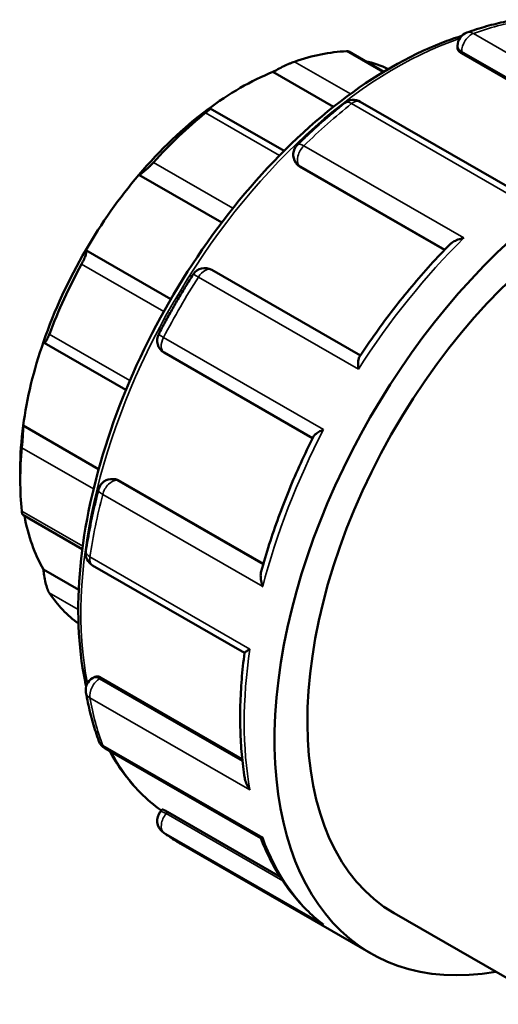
# Model space of a CAD drawing. Header units: millimetres. Extents: x 0 to 905, y -402 to 702.
# Tile 8 of 9: x 767 to 808, y 615 to 700. Entities that reach past the tile are written whole.
import ezdxf

# ---------------------------------------------------------------- set-up
doc = ezdxf.new("R2010")
doc.units = ezdxf.units.MM
doc.layers.add('Visible (ANSI)', color=7, linetype='Continuous', lineweight=50)
doc.layers.add('Visible Narrow (ANSI)', color=7, linetype='Continuous', lineweight=35)

msp = doc.modelspace()

# ---------------------------------------------------------------- linework, layer by layer
at = {"layer": 'Visible (ANSI)'}
for p, q in [((804.554, 697.456), (804.554, 697.664)), ((798.193, 695.423), (795.175, 697.161)), ((804.905, 697.014), (817.054, 690.017)), ((788.642, 695.407), (793.86, 692.402)), ((789.594, 688.597), (783.234, 692.26)), ((809.259, 685.303), (796.17, 692.84)), ((790.683, 687.482), (790.609, 687.587)), ((790.927, 687.263), (803.424, 680.066)), ((777.087, 686.538), (784.225, 682.428)), ((772.511, 680.058), (779.842, 675.837)), ((796.175, 670.979), (783.373, 678.352)), ((768.912, 672.073), (775.97, 668.008)), ((779.262, 671.226), (792.062, 663.855)), ((767.118, 664.932), (773.621, 661.188)), ((766.863, 661.201), (766.863, 660.223)), ((774.879, 660.334), (775.007, 660.322)), ((775.315, 660.222), (787.813, 653.025)), ((767.073, 657.238), (772.209, 654.279)), ((768.866, 652.549), (771.901, 650.802)), ((773.104, 652.884), (786.191, 645.348)), ((773.104, 643.191), (773.285, 643.295)), ((773.843, 643.213), (785.998, 636.214)), ((774.171, 637.125), (787.595, 629.394)), ((778.926, 631.653), (779.096, 631.865)), ((779.558, 631.657), (789.254, 626.073)), ((780.701, 628.899), (797.106, 619.452)), ((799.102, 622.919), (812.712, 615.081))]:
    msp.add_line(p, q, dxfattribs=at)
for centre, start, end in [((805.754, 697.664), 109.67296, 180), ((795.571, 691.801), 60.06401, 128.45674), ((791.592, 688.276), 134.4471, 215.02709), ((782.774, 677.312), 60.06401, 147.50743), ((779.861, 672.266), 152.49201, 240.06401), ((774.77, 659.139), 84.76275, 165.53449), ((773.703, 653.924), 171.50882, 240.06401), ((773.703, 642.151), 119.93599, 190.22031), ((774.77, 638.164), 200.15436, 240.06401), ((779.861, 630.901), 141.19183, 232.45396)]:
    msp.add_arc(centre, 1.2, start, end, dxfattribs=at)
for centre, major_axis, start_param, end_param in [((786.662, 671.625), (13.973, 24.264), 0.349739, 0.588871), ((785.813, 672.114), (13.374, 23.224), 0.044004, 0.177783), ((785.813, 672.114), (-13.374, -23.224), 3.775244, 4.074871), ((817.067, 654.116), (19.961, 34.663), 5.832158, 9.875805), ((785.813, 672.114), (-13.374, -23.224), 4.074871, 4.403562), ((786.662, 671.625), (13.973, 24.264), 0.978058, 1.21719), ((817.067, 654.116), (17.965, 31.197), 0.021972, 3.141593), ((785.813, 672.114), (-13.374, -23.224), 4.403562, 4.703189), ((785.813, 672.114), (-13.374, -23.224), 4.703189, 5.031881), ((786.662, 671.625), (13.973, 24.264), 1.606376, 1.845508), ((785.813, 672.114), (-13.374, -23.224), 5.031881, 5.331508), ((785.813, 672.114), (-13.374, -23.224), 5.331508, 5.495853), ((786.662, 671.625), (13.973, 24.264), 2.234695, 2.473827), ((785.813, 672.114), (-13.374, -23.224), 5.691466, 5.959826), ((786.662, 671.625), (-13.973, -24.264), 6.004606, 6.223777)]:
    msp.add_ellipse(centre, major_axis=major_axis, ratio=0.578093, start_param=start_param, end_param=end_param, dxfattribs=at)
for points, knots in [([(809.531, 699.906), (809.257, 699.859), (808.981, 699.806), (808.428, 699.691), (808.151, 699.627), (807.595, 699.49), (807.316, 699.415), (806.756, 699.256), (806.476, 699.171), (805.913, 698.991), (805.632, 698.895), (805.35, 698.794)], [5.9462354, 5.9462354, 5.9462354, 5.9462354, 5.9762956, 5.9762956, 6.0063558, 6.0063558, 6.036416, 6.036416, 6.0664762, 6.0664762, 6.0965364, 6.0965364, 6.0965364, 6.0965364]), ([(804.901, 698.509), (804.338, 698.332), (803.771, 698.133), (800.295, 696.781), (797.334, 695.07), (791.58, 690.665), (788.787, 687.97), (783.655, 681.88), (781.315, 678.487), (777.317, 671.341), (775.66, 667.591), (773.193, 660.101), (772.384, 656.363), (771.705, 649.269), (771.837, 645.913), (772.476, 642.762), (772.509, 642.608), (772.542, 642.456)], [6.059723, 6.059723, 6.059723, 6.059723, 6.12287, 6.12287, 6.445726, 6.445726, 6.769148, 6.769148, 7.091981, 7.091981, 7.414587, 7.414587, 7.737485, 7.737485, 8.060969, 8.060969, 8.07767, 8.07767, 8.07767, 8.07767]), ([(804.905, 697.014), (804.799, 697.075), (804.707, 697.149), (804.584, 697.302), (804.554, 697.382), (804.554, 697.455), (804.554, 697.455), (804.554, 697.456)], [0, 0, 0, 0, 0.04515283, 0.04515283, 0.09030566, 0.09030566, 0.09065829, 0.09065829, 0.09065829, 0.09065829]), ([(795.175, 697.161), (795.161, 697.169), (795.142, 697.176), (795.083, 697.188), (795.037, 697.19), (794.982, 697.188)], [0.61193674, 0.61193674, 0.61193674, 0.61193674, 0.62844974, 0.62844974, 0.65396918, 0.65396918, 0.65396918, 0.65396918]), ([(790.49, 696.289), (790.431, 696.268), (790.364, 696.243), (790.22, 696.185), (790.142, 696.153), (789.903, 696.049), (789.735, 695.971), (789.403, 695.811), (789.22, 695.718), (788.897, 695.549), (788.757, 695.472), (788.642, 695.407)], [0.2262778, 0.2262778, 0.2262778, 0.2262778, 0.2517972, 0.2517972, 0.2773166, 0.2773166, 0.3283555, 0.3283555, 0.3904555, 0.3904555, 0.4487732, 0.4487732, 0.4487732, 0.4487732]), ([(782.985, 692.15), (783.066, 692.195), (783.136, 692.231), (783.228, 692.267), (783.247, 692.265), (783.222, 692.22), (783.185, 692.18), (783.084, 692.088), (783.043, 692.052), (782.947, 691.972), (782.892, 691.927), (782.833, 691.88)], [0.4314737, 0.4314737, 0.4314737, 0.4314737, 0.4897914, 0.4897914, 0.5518914, 0.5518914, 0.6029303, 0.6029303, 0.6284497, 0.6284497, 0.6539692, 0.6539692, 0.6539692, 0.6539692]), ([(794.825, 692.74), (794.548, 692.52), (794.272, 692.296), (793.722, 691.839), (793.447, 691.606), (792.902, 691.133), (792.63, 690.892), (792.089, 690.403), (791.819, 690.154), (791.283, 689.649), (791.017, 689.393), (790.752, 689.133)], [0.1866489, 0.1866489, 0.1866489, 0.1866489, 0.2167091, 0.2167091, 0.2467693, 0.2467693, 0.2768295, 0.2768295, 0.3068897, 0.3068897, 0.3369499, 0.3369499, 0.3369499, 0.3369499]), ([(778.341, 687.605), (778.287, 687.544), (778.228, 687.482), (778.108, 687.357), (778.046, 687.294), (777.863, 687.116), (777.743, 687.007), (777.52, 686.815), (777.404, 686.726), (777.217, 686.599), (777.142, 686.559), (777.087, 686.538)], [0.2262778, 0.2262778, 0.2262778, 0.2262778, 0.2517972, 0.2517972, 0.2773166, 0.2773166, 0.3283555, 0.3283555, 0.3904555, 0.3904555, 0.4487732, 0.4487732, 0.4487732, 0.4487732]), ([(803.903, 680.558), (803.337, 679.984), (802.778, 679.394), (801.676, 678.181), (801.133, 677.559), (800.067, 676.286), (799.543, 675.636), (798.517, 674.308), (798.014, 673.631), (797.032, 672.253), (796.552, 671.553), (796.085, 670.842)], [0.3611314, 0.3611314, 0.3611314, 0.3611314, 0.4259607, 0.4259607, 0.49079, 0.49079, 0.5556193, 0.5556193, 0.6204486, 0.6204486, 0.6852779, 0.6852779, 0.6852779, 0.6852779]), ([(803.903, 680.558), (803.976, 680.631), (804.064, 680.698), (804.289, 680.837), (804.433, 680.905), (804.746, 681.02), (804.918, 681.066), (805.095, 681.099), (805.098, 681.1), (805.1, 681.1)], [0.0849536, 0.0849536, 0.0849536, 0.0849536, 0.1240329, 0.1240329, 0.1751325, 0.1751325, 0.2287948, 0.2287948, 0.229486, 0.229486, 0.229486, 0.229486]), ([(772.511, 680.058), (772.539, 680.04), (772.556, 679.999), (772.557, 679.863), (772.539, 679.764), (772.474, 679.546), (772.428, 679.421), (772.336, 679.21), (772.301, 679.136), (772.227, 678.985), (772.187, 678.909), (772.147, 678.834)], [0.4314737, 0.4314737, 0.4314737, 0.4314737, 0.4897914, 0.4897914, 0.5518914, 0.5518914, 0.6029303, 0.6029303, 0.6284497, 0.6284497, 0.6539692, 0.6539692, 0.6539692, 0.6539692]), ([(781.762, 677.956), (781.549, 677.623), (781.34, 677.288), (780.927, 676.614), (780.723, 676.274), (780.321, 675.593), (780.124, 675.25), (779.734, 674.561), (779.542, 674.215), (779.164, 673.52), (778.979, 673.171), (778.796, 672.82)], [0.7102476, 0.7102476, 0.7102476, 0.7102476, 0.7403078, 0.7403078, 0.7703681, 0.7703681, 0.8004283, 0.8004283, 0.8304885, 0.8304885, 0.8605487, 0.8605487, 0.8605487, 0.8605487]), ([(769.37, 672.818), (769.341, 672.74), (769.311, 672.665), (769.251, 672.526), (769.222, 672.462), (769.138, 672.291), (769.088, 672.208), (768.999, 672.092), (768.958, 672.063), (768.898, 672.072), (768.878, 672.106), (768.866, 672.159)], [0.2262778, 0.2262778, 0.2262778, 0.2262778, 0.2517972, 0.2517972, 0.2773166, 0.2773166, 0.3283555, 0.3283555, 0.3904555, 0.3904555, 0.4487732, 0.4487732, 0.4487732, 0.4487732]), ([(796.009, 669.797), (796.009, 669.799), (796.009, 669.801), (795.988, 669.96), (795.977, 670.111), (795.976, 670.381), (795.984, 670.503), (796.02, 670.703), (796.047, 670.785), (796.085, 670.842)], [-0.0006978, -0.0006978, -0.0006978, -0.0006978, 0, 0, 0.0532698, 0.0532698, 0.1040742, 0.1040742, 0.1512246, 0.1512246, 0.1512246, 0.1512246]), ([(767.118, 664.932), (767.119, 664.836), (767.117, 664.711), (767.106, 664.408), (767.097, 664.227), (767.075, 663.887), (767.062, 663.709), (767.041, 663.445), (767.034, 663.357), (767.019, 663.189), (767.011, 663.109), (767.004, 663.035)], [0.4314737, 0.4314737, 0.4314737, 0.4314737, 0.4897914, 0.4897914, 0.5518914, 0.5518914, 0.6029303, 0.6029303, 0.6284497, 0.6284497, 0.6539692, 0.6539692, 0.6539692, 0.6539692]), ([(792.137, 664.004), (792.167, 664.063), (792.221, 664.126), (792.373, 664.257), (792.475, 664.326), (792.713, 664.463), (792.852, 664.53), (793.002, 664.593), (793.004, 664.594), (793.006, 664.595)], [0.0789881, 0.0789881, 0.0789881, 0.0789881, 0.1240329, 0.1240329, 0.1751325, 0.1751325, 0.2287948, 0.2287948, 0.229486, 0.229486, 0.229486, 0.229486]), ([(792.137, 664.004), (791.755, 663.244), (791.388, 662.478), (790.686, 660.938), (790.351, 660.164), (789.714, 658.61), (789.412, 657.831), (788.842, 656.27), (788.574, 655.489), (788.074, 653.927), (787.842, 653.147), (787.628, 652.369)], [0.8855218, 0.8855218, 0.8855218, 0.8855218, 0.9503472, 0.9503472, 1.0151725, 1.0151725, 1.0799979, 1.0799979, 1.1448233, 1.1448233, 1.2096487, 1.2096487, 1.2096487, 1.2096487]), ([(773.608, 659.439), (773.515, 659.079), (773.426, 658.719), (773.256, 658.002), (773.175, 657.644), (773.021, 656.93), (772.948, 656.574), (772.811, 655.863), (772.746, 655.509), (772.625, 654.803), (772.569, 654.452), (772.516, 654.101)], [1.2338464, 1.2338464, 1.2338464, 1.2338464, 1.2639066, 1.2639066, 1.2939668, 1.2939668, 1.324027, 1.324027, 1.3540873, 1.3540873, 1.3841475, 1.3841475, 1.3841475, 1.3841475]), ([(767.004, 657.574), (767.011, 657.509), (767.019, 657.452), (767.034, 657.357), (767.041, 657.32), (767.057, 657.259), (767.065, 657.242), (767.073, 657.238)], [0.22627776, 0.22627776, 0.22627776, 0.22627776, 0.2517972, 0.2517972, 0.27731664, 0.27731664, 0.30876095, 0.30876095, 0.30876095, 0.30876095]), ([(768.866, 652.549), (768.878, 652.39), (768.898, 652.205), (768.958, 651.806), (768.999, 651.591), (769.088, 651.224), (769.138, 651.047), (769.222, 650.815), (769.251, 650.743), (769.311, 650.616), (769.341, 650.561), (769.37, 650.517)], [0.4314737, 0.4314737, 0.4314737, 0.4314737, 0.4897914, 0.4897914, 0.5518914, 0.5518914, 0.6029303, 0.6029303, 0.6284497, 0.6284497, 0.6539692, 0.6539692, 0.6539692, 0.6539692]), ([(787.757, 651.062), (787.757, 651.064), (787.756, 651.066), (787.697, 651.234), (787.652, 651.402), (787.594, 651.725), (787.58, 651.882), (787.585, 652.15), (787.6, 652.265), (787.628, 652.369)], [-0.0006978, -0.0006978, -0.0006978, -0.0006978, 0, 0, 0.0532698, 0.0532698, 0.1040742, 0.1040742, 0.1453484, 0.1453484, 0.1453484, 0.1453484]), ([(786.192, 645.356), (786.193, 645.366), (786.205, 645.381), (786.257, 645.43), (786.311, 645.47), (786.455, 645.565), (786.548, 645.622), (786.655, 645.684), (786.657, 645.685), (786.658, 645.686)], [0.0927883, 0.0927883, 0.0927883, 0.0927883, 0.1240329, 0.1240329, 0.1751325, 0.1751325, 0.2287948, 0.2287948, 0.229486, 0.229486, 0.229486, 0.229486]), ([(786.192, 645.356), (786.091, 644.589), (786.01, 643.83), (785.889, 642.328), (785.849, 641.585), (785.81, 640.121), (785.811, 639.398), (785.854, 637.977), (785.897, 637.278), (786.024, 635.905), (786.108, 635.232), (786.213, 634.573)], [1.4072429, 1.4072429, 1.4072429, 1.4072429, 1.4734067, 1.4734067, 1.5395705, 1.5395705, 1.6057342, 1.6057342, 1.671898, 1.671898, 1.7380617, 1.7380617, 1.7380617, 1.7380617]), ([(773.285, 643.295), (773.285, 643.295), (773.285, 643.295), (773.347, 643.331), (773.432, 643.345), (773.627, 643.317), (773.737, 643.274), (773.843, 643.213)], [-0.09042478, -0.09042478, -0.09042478, -0.09042478, -0.09030566, -0.09030566, -0.04515283, -0.04515283, 0, 0, 0, 0]), ([(772.522, 641.938), (772.576, 641.643), (772.633, 641.351), (772.757, 640.772), (772.823, 640.486), (772.964, 639.921), (773.039, 639.641), (773.197, 639.089), (773.28, 638.816), (773.455, 638.278), (773.547, 638.013), (773.643, 637.751)], [1.7574452, 1.7574452, 1.7574452, 1.7574452, 1.7875054, 1.7875054, 1.8175656, 1.8175656, 1.8476258, 1.8476258, 1.877686, 1.877686, 1.9077462, 1.9077462, 1.9077462, 1.9077462]), ([(774.576, 636.891), (774.905, 636.288), (775.263, 635.714), (776.609, 633.83), (777.743, 632.687), (779.026, 631.778)], [8.301385, 8.301385, 8.301385, 8.301385, 8.383403, 8.383403, 8.5869436, 8.5869436, 8.5869436, 8.5869436]), ([(786.658, 633.549), (786.657, 633.551), (786.655, 633.553), (786.55, 633.698), (786.459, 633.852), (786.316, 634.168), (786.261, 634.33), (786.222, 634.52), (786.217, 634.547), (786.213, 634.573)], [-0.0006978, -0.0006978, -0.0006978, -0.0006978, 0, 0, 0.0532698, 0.0532698, 0.1040742, 0.1040742, 0.1123431, 0.1123431, 0.1123431, 0.1123431]), ([(779.096, 631.865), (779.099, 631.869), (779.107, 631.87), (779.144, 631.865), (779.198, 631.845), (779.351, 631.772), (779.451, 631.718), (779.558, 631.657)], [-0.1086713, -0.1086713, -0.1086713, -0.1086713, -0.0903057, -0.0903057, -0.0451528, -0.0451528, 0, 0, 0, 0]), ([(779.129, 629.949), (779.23, 629.872), (779.331, 629.797), (779.535, 629.648), (779.638, 629.575), (779.846, 629.432), (779.951, 629.362), (780.162, 629.225), (780.269, 629.158), (780.484, 629.026), (780.592, 628.962), (780.701, 628.899)], [2.28104397, 2.28104397, 2.28104397, 2.28104397, 2.29646081, 2.29646081, 2.31187766, 2.31187766, 2.32729451, 2.32729451, 2.34271135, 2.34271135, 2.3581282, 2.3581282, 2.3581282, 2.3581282]), ([(787.595, 629.394), (787.601, 629.39), (787.61, 629.389), (787.65, 629.391), (787.696, 629.407), (787.756, 629.438), (787.757, 629.438), (787.757, 629.439)], [0.15562164, 0.15562164, 0.15562164, 0.15562164, 0.17513249, 0.17513249, 0.2287948, 0.2287948, 0.22948596, 0.22948596, 0.22948596, 0.22948596]), ([(787.588, 629.398), (787.824, 628.793), (788.083, 628.208), (788.65, 627.082), (788.957, 626.539), (789.617, 625.503), (789.969, 625.01), (790.719, 624.074), (791.116, 623.632), (791.953, 622.804), (792.392, 622.418), (792.851, 622.061)], [1.9236511, 1.9236511, 1.9236511, 1.9236511, 1.9941981, 1.9941981, 2.0650504, 2.0650504, 2.1359028, 2.1359028, 2.2067552, 2.2067552, 2.2776075, 2.2776075, 2.2776075, 2.2776075]), ([(793.006, 621.95), (793.004, 621.952), (793.002, 621.953), (792.949, 621.988), (792.899, 622.023), (792.851, 622.061)], [-0.00069783, -0.00069783, -0.00069783, -0.00069783, 0, 0, 0.01858761, 0.01858761, 0.01858761, 0.01858761])]:
    msp.add_open_spline(points, degree=3, knots=knots, dxfattribs=at)
for points in [[(790.927, 687.263), (790.831, 687.318), (790.746, 687.393), (790.683, 687.482)], [(775.007, 660.322), (775.114, 660.312), (775.22, 660.276), (775.315, 660.222)]]:
    msp.add_open_spline(points, degree=3, dxfattribs=at)
at = {"layer": 'Visible Narrow (ANSI)'}
for p, q in [((819.7, 690.779), (805.911, 698.719)), ((794.982, 697.188), (798.122, 695.38)), ((804.905, 697.014), (804.905, 697.176)), ((804.905, 697.176), (817.213, 690.088)), ((795.317, 693.509), (790.49, 696.289)), ((795.414, 692.674), (809.202, 684.734)), ((782.833, 691.88), (789.208, 688.208)), ((805.1, 681.1), (791.311, 689.041)), ((785.186, 683.663), (778.341, 687.605)), ((790.927, 687.263), (790.857, 687.362)), ((790.857, 687.362), (803.461, 680.105)), ((772.147, 678.834), (779.228, 674.756)), ((782.221, 677.737), (796.009, 669.797)), ((776.312, 668.82), (769.37, 672.818)), ((793.006, 664.595), (779.217, 672.535)), ((767.004, 663.035), (773.179, 659.479)), ((787.798, 652.974), (775.194, 660.233)), ((775.194, 660.233), (775.315, 660.222)), ((773.969, 659.002), (787.757, 651.062)), ((772.246, 654.556), (767.004, 657.574)), ((786.658, 645.686), (772.869, 653.626)), ((769.37, 650.517), (771.861, 649.083)), ((773.703, 643.132), (773.843, 643.213)), ((786.016, 636.042), (773.703, 643.132)), ((772.869, 641.489), (786.658, 633.549)), ((787.757, 629.439), (773.969, 637.379)), ((779.436, 631.506), (779.558, 631.657)), ((789.482, 625.721), (779.436, 631.506)), ((779.217, 629.891), (793.006, 621.95))]:
    msp.add_line(p, q, dxfattribs=at)
for centre, major_axis, ratio, start_param, end_param in [((800.662, 663.562), (19.961, 34.663), 0.578093, 0.446515, 0.596816), ((799.248, 664.377), (19.163, 33.277), 0.578093, 0.580452, 2.557279), ((805.754, 697.664), (-0.599, -1.04), 0.578093, 3.738408, 5.495853), ((805.754, 697.664), (-0.404, 1.13), 0.674914, 5.61256, 6.283185), ((805.754, 697.664), (-1.2, 0), 0.575862, 0, 0.785398), ((800.662, 663.562), (19.961, 34.663), 0.578093, 0.970113, 1.120414), ((795.571, 691.801), (-0.746, 0.94), 0.461192, 5.421974, 6.283185), ((795.571, 691.801), (0.599, 1.04), 0.578093, 0, 0.970113), ((791.592, 688.276), (-0.599, -1.04), 0.578093, 4.262007, 6.019452), ((791.592, 688.276), (-0.84, 0.857), 0.3552, 5.37912, 6.283185), ((791.592, 688.276), (-0.983, -0.689), 0.787757, 0, 0.35258), ((814.451, 655.622), (19.961, 34.663), 0.578093, 1.120414, 1.493712), ((782.774, 677.312), (-1.012, 0.645), 0.062836, 5.330182, 6.283185), ((782.774, 677.312), (0.599, 1.04), 0.578093, 0, 1.493712), ((800.662, 663.562), (19.961, 34.663), 0.578093, 1.493712, 1.644013), ((779.861, 672.266), (-1.064, 0.554), 0.059689, 0, 0.95314), ((779.861, 672.266), (-0.599, -1.04), 0.578093, 4.785606, 6.283185), ((814.451, 655.622), (19.961, 34.663), 0.578093, 1.644013, 2.017311), ((774.77, 659.139), (0.599, 1.04), 0.578093, 0.259866, 2.017311), ((774.77, 659.139), (0.11, 1.195), 0.788574, 5.935257, 6.283185), ((774.77, 659.139), (-1.162, 0.3), 0.352356, 0, 0.90497), ((800.662, 663.562), (19.961, 34.663), 0.578093, 2.017311, 2.167612), ((773.703, 653.924), (-1.187, 0.177), 0.458585, 0, 0.862515), ((773.703, 653.924), (-0.599, -1.04), 0.578093, 5.309205, 6.283185), ((814.451, 655.622), (19.961, 34.663), 0.578093, 2.167612, 2.54091), ((773.703, 642.151), (-0.599, -1.04), 0.578093, 3.925057, 5.682502), ((773.703, 642.151), (-0.599, 1.04), 0.578093, 5.499721, 6.283185), ((773.703, 642.151), (-1.181, -0.213), 0.673135, 0, 0.673386), ((800.662, 663.562), (19.961, 34.663), 0.578093, 2.54091, 2.691211), ((774.77, 638.164), (-1.127, -0.413), 0.734603, 0, 0.550965), ((774.77, 638.164), (-0.599, -1.04), 0.578093, 5.832803, 6.283185), ((799.248, 664.377), (-19.163, -33.277), 0.578093, 5.937693, 6.226583), ((779.861, 630.901), (-0.935, 0.752), 0.212712, 5.345472, 6.283185), ((779.861, 630.901), (-0.599, -1.04), 0.578093, 4.448656, 6.206101), ((779.861, 630.901), (-0.731, -0.951), 0.813548, 0, 0.108271), ((800.662, 663.562), (-19.961, -34.663), 0.578093, 6.206101, 6.283185), ((814.451, 655.622), (-19.961, -34.663), 0.578093, 5.832803, 6.206101)]:
    msp.add_ellipse(centre, major_axis=major_axis, ratio=ratio, start_param=start_param, end_param=end_param, dxfattribs=at)

doc.saveas('drawing.dxf')
